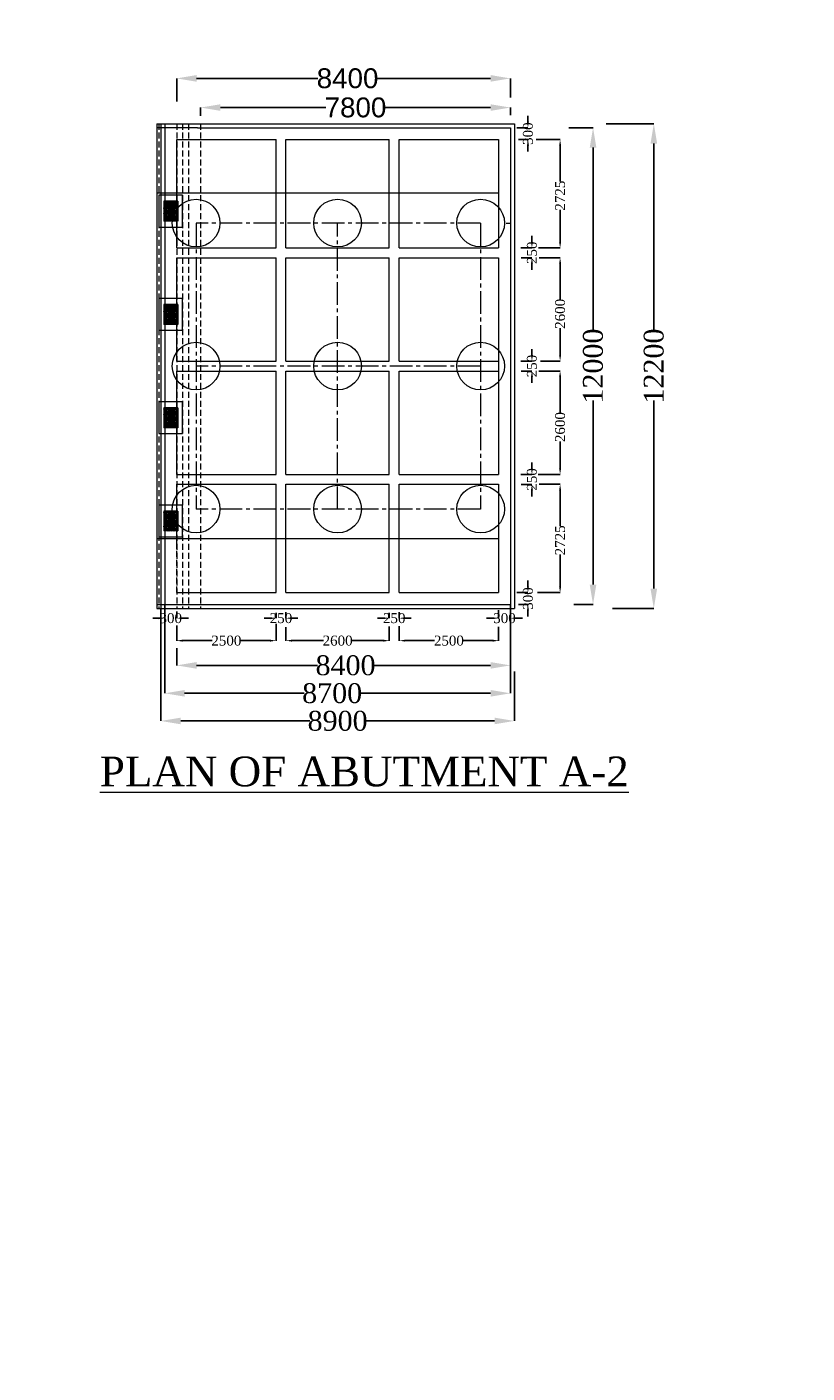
# Model space of a CAD drawing. Header units: millimetres. Extents: x -20950785 to 389010297, y -11535949 to 14056629.
# Tile 241 of 256: x 13475931 to 13515200, y -1654189 to -1586428. Entities that reach past the tile are written whole.
import ezdxf

# ---------------------------------------------------------------- set-up
doc = ezdxf.new("R2010")
doc.units = ezdxf.units.MM
doc.header["$LTSCALE"] = 60
doc.header["$MEASUREMENT"] = 0
doc.linetypes.add('CENTER2', pattern=[28.575, 19.05, -3.175, 3.175, -3.175])
doc.linetypes.add('HIDDEN', pattern=[0.375, 0.25, -0.125])
doc.styles.add('PDF Arial Bold', font='times.ttf')
doc.dimstyles.get("Standard").update_dxf_attribs({"dimtxt": 400, "dimasz": 215, "dimexe": 0.18, "dimexo": 0.0625, "dimgap": 0.09, "dimtad": 0, "dimtih": 1, "dimtoh": 1, "dimdec": 0, "dimzin": 4, "dimdsep": 46, "dimtxsty": 'Standard', "dimblk": 'OPEN90', "dimcen": 0, "dimadec": 0, "dimazin": 1, "dimtfac": 1, "dimtdec": 0, "dimtix": 1, "dimtofl": 0, "dimtmove": 0, "dimatfit": 3, "dimldrblk": 'OPEN30', "dimfxl": 1, "dimtolj": 1, "dimtzin": 0, "dimarcsym": 0})

# ---------------------------------------------------------------- blocks, each defined once
blk = doc.blocks.new('*D1299')
at = {"color": 0, "linetype": 'Continuous', "lineweight": -2, "ltscale": 2, "transparency": 16777216}
for p, q in [((13484670, -1590897), (13484670, -1590487)), ((13485670, -1590487), (13490982, -1590487)), ((13499270, -1590487), (13493957, -1590487)), ((13500270, -1590866), (13500270, -1590487))]:
    blk.add_line(p, q, dxfattribs=at)
at = {"color": 0, "linetype": 'Continuous', "lineweight": 9, "ltscale": 2, "transparency": 16777216}
for points in [[(13485670, -1590321), (13485670, -1590654), (13484670, -1590487)], [(13499270, -1590321), (13499270, -1590654), (13500270, -1590487)]]:
    blk.add_solid(points, dxfattribs=at)
at = {"layer": 'Defpoints', "color": 0, "linetype": 'Continuous', "lineweight": 9, "ltscale": 2, "transparency": 16777216}
for p in [(13484670, -1590487), (13484670, -1590897), (13500270, -1590866)]:
    blk.add_point(p, dxfattribs=at)
at = {"color": 0, "linetype": 'Continuous', "lineweight": 9, "ltscale": 2, "transparency": 16777216, "insert": (13492470, -1590487), "char_height": 1000, "attachment_point": 5, "style": 'PDF Arial Bold'}
blk.add_mtext('\\A1;{\\fArial|b0|i0|c0|p34;7800}', dxfattribs=at)
blk = doc.blocks.new('*D1300')
at = {"color": 0, "linetype": 'Continuous', "lineweight": -2, "ltscale": 2, "transparency": 16777216}
for p, q in [((13483470, -1590190), (13483470, -1589018)), ((13484470, -1589019), (13490578, -1589019)), ((13499270, -1589019), (13493562, -1589019)), ((13500270, -1589973), (13500270, -1589018))]:
    blk.add_line(p, q, dxfattribs=at)
at = {"color": 0, "linetype": 'Continuous', "lineweight": 9, "ltscale": 2, "transparency": 16777216}
for points in [[(13484470, -1588852), (13484470, -1589185), (13483470, -1589019)], [(13499270, -1588852), (13499270, -1589185), (13500270, -1589019)]]:
    blk.add_solid(points, dxfattribs=at)
at = {"layer": 'Defpoints', "color": 0, "linetype": 'Continuous', "lineweight": 9, "ltscale": 2, "transparency": 16777216}
for p in [(13483470, -1589019), (13483470, -1590190), (13500270, -1589973)]:
    blk.add_point(p, dxfattribs=at)
at = {"color": 0, "linetype": 'Continuous', "lineweight": 9, "ltscale": 2, "transparency": 16777216, "insert": (13492070, -1589019), "char_height": 1000, "attachment_point": 5, "style": 'PDF Arial Bold'}
blk.add_mtext('\\A1;{\\fArial|b0|i0|c0|p34;8400}', dxfattribs=at)
blk = doc.blocks.new('*D1301')
at = {"color": 0, "linetype": 'Continuous', "lineweight": -2, "ltscale": 2, "transparency": 16777216}
for p, q in [((13505084, -1591300), (13507486, -1591300)), ((13507486, -1592300), (13507486, -1601768)), ((13507486, -1614700), (13507486, -1605233)), ((13505398, -1615700), (13507486, -1615700))]:
    blk.add_line(p, q, dxfattribs=at)
at = {"color": 0, "linetype": 'Continuous', "lineweight": 9, "ltscale": 2, "transparency": 16777216}
for points in [[(13507319, -1592300), (13507653, -1592300), (13507486, -1591300)], [(13507319, -1614700), (13507653, -1614700), (13507486, -1615700)]]:
    blk.add_solid(points, dxfattribs=at)
at = {"layer": 'Defpoints', "color": 0, "linetype": 'Continuous', "lineweight": 9, "ltscale": 2, "transparency": 16777216}
for p in [(13505084, -1591300), (13505398, -1615700), (13507486, -1615700)]:
    blk.add_point(p, dxfattribs=at)
at = {"color": 0, "linetype": 'Continuous', "lineweight": 9, "ltscale": 2, "transparency": 16777216, "insert": (13507486, -1603500), "char_height": 1000, "attachment_point": 5, "rotation": 90, "style": 'PDF Arial Bold'}
blk.add_mtext('\\A1;12200', dxfattribs=at)
blk = doc.blocks.new('*D1302')
at = {"color": 0, "linetype": 'Continuous', "lineweight": -2, "ltscale": 2, "transparency": 16777216}
for p, q in [((13503209, -1591500), (13504427, -1591500)), ((13504427, -1592500), (13504427, -1601768)), ((13504427, -1614500), (13504427, -1605233)), ((13503468, -1615500), (13504427, -1615500))]:
    blk.add_line(p, q, dxfattribs=at)
at = {"color": 0, "linetype": 'Continuous', "lineweight": 9, "ltscale": 2, "transparency": 16777216}
for points in [[(13504260, -1592500), (13504594, -1592500), (13504427, -1591500)], [(13504260, -1614500), (13504594, -1614500), (13504427, -1615500)]]:
    blk.add_solid(points, dxfattribs=at)
at = {"layer": 'Defpoints', "color": 0, "linetype": 'Continuous', "lineweight": 9, "ltscale": 2, "transparency": 16777216}
for p in [(13503209, -1591500), (13503468, -1615500), (13504427, -1615500)]:
    blk.add_point(p, dxfattribs=at)
at = {"color": 0, "linetype": 'Continuous', "lineweight": 9, "ltscale": 2, "transparency": 16777216, "insert": (13504427, -1603500), "char_height": 1000, "attachment_point": 5, "rotation": 90, "style": 'PDF Arial Bold'}
blk.add_mtext('\\A1;12000', dxfattribs=at)
blk = doc.blocks.new('*D1303')
at = {"color": 0, "linetype": 'Continuous', "lineweight": -2, "ltscale": 2, "transparency": 16777216}
for p, q in [((13501563, -1592100), (13502769, -1592100)), ((13502769, -1592400), (13502769, -1594215)), ((13502769, -1597250), (13502769, -1595628)), ((13501685, -1597550), (13502769, -1597550))]:
    blk.add_line(p, q, dxfattribs=at)
at = {"color": 0, "linetype": 'Continuous', "lineweight": 9, "ltscale": 2, "transparency": 16777216}
for points in [[(13502719, -1592400), (13502819, -1592400), (13502769, -1592100)], [(13502719, -1597250), (13502819, -1597250), (13502769, -1597550)]]:
    blk.add_solid(points, dxfattribs=at)
at = {"layer": 'Defpoints', "color": 0, "linetype": 'Continuous', "lineweight": 9, "ltscale": 2, "transparency": 16777216}
for p in [(13501563, -1592100), (13501685, -1597550), (13502769, -1597550)]:
    blk.add_point(p, dxfattribs=at)
at = {"color": 0, "linetype": 'Continuous', "lineweight": 9, "ltscale": 2, "transparency": 16777216, "insert": (13502769, -1594921), "char_height": 500, "attachment_point": 5, "rotation": 90, "style": 'PDF Arial Bold'}
blk.add_mtext('\\A1;2725', dxfattribs=at)
blk = doc.blocks.new('*D1304')
at = {"color": 0, "linetype": 'Continuous', "lineweight": -2, "ltscale": 2, "transparency": 16777216}
for p, q in [((13501718, -1598050), (13502769, -1598050)), ((13502769, -1598350), (13502769, -1600154)), ((13502769, -1602950), (13502769, -1601589)), ((13501775, -1603250), (13502769, -1603250))]:
    blk.add_line(p, q, dxfattribs=at)
at = {"color": 0, "linetype": 'Continuous', "lineweight": 9, "ltscale": 2, "transparency": 16777216}
for points in [[(13502719, -1598350), (13502819, -1598350), (13502769, -1598050)], [(13502719, -1602950), (13502819, -1602950), (13502769, -1603250)]]:
    blk.add_solid(points, dxfattribs=at)
at = {"layer": 'Defpoints', "color": 0, "linetype": 'Continuous', "lineweight": 9, "ltscale": 2, "transparency": 16777216}
for p in [(13501718, -1598050), (13501775, -1603250), (13502769, -1603250)]:
    blk.add_point(p, dxfattribs=at)
at = {"color": 0, "linetype": 'Continuous', "lineweight": 9, "ltscale": 2, "transparency": 16777216, "insert": (13502769, -1600871), "char_height": 500, "attachment_point": 5, "rotation": 90, "style": 'PDF Arial Bold'}
blk.add_mtext('\\A1;2600', dxfattribs=at)
blk = doc.blocks.new('*D1305')
at = {"color": 0, "linetype": 'Continuous', "lineweight": -2, "ltscale": 2, "transparency": 16777216}
for p, q in [((13501694, -1603750), (13502769, -1603750)), ((13502769, -1604050), (13502769, -1605854)), ((13502769, -1608650), (13502769, -1607289)), ((13501671, -1608950), (13502769, -1608950))]:
    blk.add_line(p, q, dxfattribs=at)
at = {"color": 0, "linetype": 'Continuous', "lineweight": 9, "ltscale": 2, "transparency": 16777216}
for points in [[(13502719, -1604050), (13502819, -1604050), (13502769, -1603750)], [(13502719, -1608650), (13502819, -1608650), (13502769, -1608950)]]:
    blk.add_solid(points, dxfattribs=at)
at = {"layer": 'Defpoints', "color": 0, "linetype": 'Continuous', "lineweight": 9, "ltscale": 2, "transparency": 16777216}
for p in [(13501694, -1603750), (13501671, -1608950), (13502769, -1608950)]:
    blk.add_point(p, dxfattribs=at)
at = {"color": 0, "linetype": 'Continuous', "lineweight": 9, "ltscale": 2, "transparency": 16777216, "insert": (13502769, -1606571), "char_height": 500, "attachment_point": 5, "rotation": 90, "style": 'PDF Arial Bold'}
blk.add_mtext('\\A1;2600', dxfattribs=at)
blk = doc.blocks.new('*D1306')
at = {"color": 0, "linetype": 'Continuous', "lineweight": -2, "ltscale": 2, "transparency": 16777216}
for p, q in [((13501719, -1609450), (13502769, -1609450)), ((13502769, -1609750), (13502769, -1611565)), ((13502769, -1614600), (13502769, -1612978)), ((13501623, -1614900), (13502769, -1614900))]:
    blk.add_line(p, q, dxfattribs=at)
at = {"color": 0, "linetype": 'Continuous', "lineweight": 9, "ltscale": 2, "transparency": 16777216}
for points in [[(13502719, -1609750), (13502819, -1609750), (13502769, -1609450)], [(13502719, -1614600), (13502819, -1614600), (13502769, -1614900)]]:
    blk.add_solid(points, dxfattribs=at)
at = {"layer": 'Defpoints', "color": 0, "linetype": 'Continuous', "lineweight": 9, "ltscale": 2, "transparency": 16777216}
for p in [(13501719, -1609450), (13501623, -1614900), (13502769, -1614900)]:
    blk.add_point(p, dxfattribs=at)
at = {"color": 0, "linetype": 'Continuous', "lineweight": 9, "ltscale": 2, "transparency": 16777216, "insert": (13502769, -1612271), "char_height": 500, "attachment_point": 5, "rotation": 90, "style": 'PDF Arial Bold'}
blk.add_mtext('\\A1;2725', dxfattribs=at)
blk = doc.blocks.new('*D1307')
at = {"color": 0, "linetype": 'Continuous', "lineweight": -2, "ltscale": 2, "transparency": 16777216}
for p, q in [((13501351, -1597250), (13501351, -1596950)), ((13500797, -1597550), (13501351, -1597550)), ((13500808, -1598050), (13501351, -1598050)), ((13501351, -1598350), (13501351, -1598650))]:
    blk.add_line(p, q, dxfattribs=at)
at = {"color": 0, "linetype": 'Continuous', "lineweight": 9, "ltscale": 2, "transparency": 16777216}
for points in [[(13501301, -1597250), (13501401, -1597250), (13501351, -1597550)], [(13501301, -1598350), (13501401, -1598350), (13501351, -1598050)]]:
    blk.add_solid(points, dxfattribs=at)
at = {"layer": 'Defpoints', "color": 0, "linetype": 'Continuous', "lineweight": 9, "ltscale": 2, "transparency": 16777216}
for p in [(13500797, -1597550), (13500808, -1598050), (13501351, -1598050)]:
    blk.add_point(p, dxfattribs=at)
at = {"color": 0, "linetype": 'Continuous', "lineweight": 9, "ltscale": 2, "transparency": 16777216, "insert": (13501351, -1597800), "char_height": 500, "attachment_point": 5, "rotation": 90, "style": 'PDF Arial Bold'}
blk.add_mtext('\\A1;250', dxfattribs=at)
blk = doc.blocks.new('*D1308')
at = {"color": 0, "linetype": 'Continuous', "lineweight": -2, "ltscale": 2, "transparency": 16777216}
for p, q in [((13501351, -1602950), (13501351, -1602650)), ((13500797, -1603250), (13501351, -1603250)), ((13500808, -1603750), (13501351, -1603750)), ((13501351, -1604050), (13501351, -1604350))]:
    blk.add_line(p, q, dxfattribs=at)
at = {"color": 0, "linetype": 'Continuous', "lineweight": 9, "ltscale": 2, "transparency": 16777216}
for points in [[(13501301, -1602950), (13501401, -1602950), (13501351, -1603250)], [(13501301, -1604050), (13501401, -1604050), (13501351, -1603750)]]:
    blk.add_solid(points, dxfattribs=at)
at = {"layer": 'Defpoints', "color": 0, "linetype": 'Continuous', "lineweight": 9, "ltscale": 2, "transparency": 16777216}
for p in [(13500797, -1603250), (13500808, -1603750), (13501351, -1603750)]:
    blk.add_point(p, dxfattribs=at)
at = {"color": 0, "linetype": 'Continuous', "lineweight": 9, "ltscale": 2, "transparency": 16777216, "insert": (13501351, -1603500), "char_height": 500, "attachment_point": 5, "rotation": 90, "style": 'PDF Arial Bold'}
blk.add_mtext('\\A1;250', dxfattribs=at)
blk = doc.blocks.new('*D1309')
at = {"color": 0, "linetype": 'Continuous', "lineweight": -2, "ltscale": 2, "transparency": 16777216}
for p, q in [((13501351, -1608657), (13501351, -1608357)), ((13500797, -1608957), (13501351, -1608957)), ((13500808, -1609457), (13501351, -1609457)), ((13501351, -1609757), (13501351, -1610057))]:
    blk.add_line(p, q, dxfattribs=at)
at = {"color": 0, "linetype": 'Continuous', "lineweight": 9, "ltscale": 2, "transparency": 16777216}
for points in [[(13501301, -1608657), (13501401, -1608657), (13501351, -1608957)], [(13501301, -1609757), (13501401, -1609757), (13501351, -1609457)]]:
    blk.add_solid(points, dxfattribs=at)
at = {"layer": 'Defpoints', "color": 0, "linetype": 'Continuous', "lineweight": 9, "ltscale": 2, "transparency": 16777216}
for p in [(13500797, -1608957), (13500808, -1609457), (13501351, -1609457)]:
    blk.add_point(p, dxfattribs=at)
at = {"color": 0, "linetype": 'Continuous', "lineweight": 9, "ltscale": 2, "transparency": 16777216, "insert": (13501351, -1609207), "char_height": 500, "attachment_point": 5, "rotation": 90, "style": 'PDF Arial Bold'}
blk.add_mtext('\\A1;250', dxfattribs=at)
blk = doc.blocks.new('*D1310')
at = {"color": 0, "linetype": 'Continuous', "lineweight": -2, "ltscale": 2, "transparency": 16777216}
for p, q in [((13501151, -1591201), (13501151, -1590901)), ((13500597, -1591501), (13501151, -1591501)), ((13500667, -1592100), (13501151, -1592100)), ((13501151, -1592400), (13501151, -1592700))]:
    blk.add_line(p, q, dxfattribs=at)
at = {"color": 0, "linetype": 'Continuous', "lineweight": 9, "ltscale": 2, "transparency": 16777216}
for points in [[(13501101, -1591201), (13501201, -1591201), (13501151, -1591501)], [(13501101, -1592400), (13501201, -1592400), (13501151, -1592100)]]:
    blk.add_solid(points, dxfattribs=at)
at = {"layer": 'Defpoints', "color": 0, "linetype": 'Continuous', "lineweight": 9, "ltscale": 2, "transparency": 16777216}
for p in [(13500597, -1591501), (13500667, -1592100), (13501151, -1592100)]:
    blk.add_point(p, dxfattribs=at)
at = {"color": 0, "linetype": 'Continuous', "lineweight": 9, "ltscale": 2, "transparency": 16777216, "insert": (13501151, -1591801), "char_height": 500, "attachment_point": 5, "rotation": 90, "style": 'PDF Arial Bold'}
blk.add_mtext('\\A1;300', dxfattribs=at)
blk = doc.blocks.new('*D1311')
at = {"color": 0, "linetype": 'Continuous', "lineweight": -2, "ltscale": 2, "transparency": 16777216}
for p, q in [((13501151, -1614601), (13501151, -1614301)), ((13500597, -1614901), (13501151, -1614901)), ((13500667, -1615500), (13501151, -1615500)), ((13501151, -1615800), (13501151, -1616100))]:
    blk.add_line(p, q, dxfattribs=at)
at = {"color": 0, "linetype": 'Continuous', "lineweight": 9, "ltscale": 2, "transparency": 16777216}
for points in [[(13501101, -1614601), (13501201, -1614601), (13501151, -1614901)], [(13501101, -1615800), (13501201, -1615800), (13501151, -1615500)]]:
    blk.add_solid(points, dxfattribs=at)
at = {"layer": 'Defpoints', "color": 0, "linetype": 'Continuous', "lineweight": 9, "ltscale": 2, "transparency": 16777216}
for p in [(13500597, -1614901), (13500667, -1615500), (13501151, -1615500)]:
    blk.add_point(p, dxfattribs=at)
at = {"color": 0, "linetype": 'Continuous', "lineweight": 9, "ltscale": 2, "transparency": 16777216, "insert": (13501151, -1615201), "char_height": 500, "attachment_point": 5, "rotation": 90, "style": 'PDF Arial Bold'}
blk.add_mtext('\\A1;300', dxfattribs=at)
blk = doc.blocks.new('*D1312')
at = {"color": 0, "linetype": 'Continuous', "lineweight": -2, "ltscale": 2, "transparency": 16777216}
for p, q in [((13494670, -1616587), (13494670, -1617323)), ((13499670, -1616619), (13499670, -1617323)), ((13494970, -1617322), (13496453, -1617322)), ((13499370, -1617322), (13497887, -1617322))]:
    blk.add_line(p, q, dxfattribs=at)
at = {"color": 0, "linetype": 'Continuous', "lineweight": 9, "ltscale": 2, "transparency": 16777216}
for points in [[(13494970, -1617272), (13494970, -1617372), (13494670, -1617322)], [(13499370, -1617272), (13499370, -1617372), (13499670, -1617322)]]:
    blk.add_solid(points, dxfattribs=at)
at = {"layer": 'Defpoints', "color": 0, "linetype": 'Continuous', "lineweight": 9, "ltscale": 2, "transparency": 16777216}
for p in [(13494670, -1616586), (13499670, -1616618), (13494670, -1617322)]:
    blk.add_point(p, dxfattribs=at)
at = {"color": 0, "linetype": 'Continuous', "lineweight": 9, "ltscale": 2, "transparency": 16777216, "insert": (13497170, -1617322), "char_height": 500, "attachment_point": 5, "style": 'PDF Arial Bold'}
blk.add_mtext('\\A1;2500', dxfattribs=at)
blk = doc.blocks.new('*D1313')
at = {"color": 0, "linetype": 'Continuous', "lineweight": -2, "ltscale": 2, "transparency": 16777216}
for p, q in [((13483470, -1616554), (13483470, -1617323)), ((13488470, -1616475), (13488470, -1617323)), ((13483770, -1617322), (13485253, -1617322)), ((13488170, -1617322), (13486687, -1617322))]:
    blk.add_line(p, q, dxfattribs=at)
at = {"color": 0, "linetype": 'Continuous', "lineweight": 9, "ltscale": 2, "transparency": 16777216}
for points in [[(13483770, -1617272), (13483770, -1617372), (13483470, -1617322)], [(13488170, -1617272), (13488170, -1617372), (13488470, -1617322)]]:
    blk.add_solid(points, dxfattribs=at)
at = {"layer": 'Defpoints', "color": 0, "linetype": 'Continuous', "lineweight": 9, "ltscale": 2, "transparency": 16777216}
for p in [(13483470, -1616553), (13488470, -1616474), (13483470, -1617322)]:
    blk.add_point(p, dxfattribs=at)
at = {"color": 0, "linetype": 'Continuous', "lineweight": 9, "ltscale": 2, "transparency": 16777216, "insert": (13485970, -1617322), "char_height": 500, "attachment_point": 5, "style": 'PDF Arial Bold'}
blk.add_mtext('\\A1;2500', dxfattribs=at)
blk = doc.blocks.new('*D1314')
at = {"color": 0, "linetype": 'Continuous', "lineweight": -2, "ltscale": 2, "transparency": 16777216}
for p, q in [((13488970, -1616648), (13488970, -1617323)), ((13494170, -1616603), (13494170, -1617323)), ((13489270, -1617322), (13490853, -1617322)), ((13493870, -1617322), (13492287, -1617322))]:
    blk.add_line(p, q, dxfattribs=at)
at = {"color": 0, "linetype": 'Continuous', "lineweight": 9, "ltscale": 2, "transparency": 16777216}
for points in [[(13489270, -1617272), (13489270, -1617372), (13488970, -1617322)], [(13493870, -1617272), (13493870, -1617372), (13494170, -1617322)]]:
    blk.add_solid(points, dxfattribs=at)
at = {"layer": 'Defpoints', "color": 0, "linetype": 'Continuous', "lineweight": 9, "ltscale": 2, "transparency": 16777216}
for p in [(13488970, -1616647), (13494170, -1616602), (13488970, -1617322)]:
    blk.add_point(p, dxfattribs=at)
at = {"color": 0, "linetype": 'Continuous', "lineweight": 9, "ltscale": 2, "transparency": 16777216, "insert": (13491570, -1617322), "char_height": 500, "attachment_point": 5, "style": 'PDF Arial Bold'}
blk.add_mtext('\\A1;2600', dxfattribs=at)
blk = doc.blocks.new('*D1315')
at = {"color": 0, "linetype": 'Continuous', "lineweight": -2, "ltscale": 2, "transparency": 16777216}
for p, q in [((13494170, -1615914), (13494170, -1616192)), ((13494670, -1615885), (13494670, -1616192)), ((13493870, -1616191), (13493570, -1616191)), ((13494970, -1616191), (13495270, -1616191))]:
    blk.add_line(p, q, dxfattribs=at)
at = {"color": 0, "linetype": 'Continuous', "lineweight": 9, "ltscale": 2, "transparency": 16777216}
for points in [[(13493870, -1616141), (13493870, -1616241), (13494170, -1616191)], [(13494970, -1616141), (13494970, -1616241), (13494670, -1616191)]]:
    blk.add_solid(points, dxfattribs=at)
at = {"layer": 'Defpoints', "color": 0, "linetype": 'Continuous', "lineweight": 9, "ltscale": 2, "transparency": 16777216}
for p in [(13494170, -1615913), (13494670, -1615884), (13494170, -1616191)]:
    blk.add_point(p, dxfattribs=at)
at = {"color": 0, "linetype": 'Continuous', "lineweight": 9, "ltscale": 2, "transparency": 16777216, "insert": (13494420, -1616191), "char_height": 500, "attachment_point": 5, "style": 'PDF Arial Bold'}
blk.add_mtext('\\A1;250', dxfattribs=at)
blk = doc.blocks.new('*D1316')
at = {"color": 0, "linetype": 'Continuous', "lineweight": -2, "ltscale": 2, "transparency": 16777216}
for p, q in [((13488470, -1615914), (13488470, -1616192)), ((13488970, -1615885), (13488970, -1616192)), ((13488170, -1616191), (13487870, -1616191)), ((13489270, -1616191), (13489570, -1616191))]:
    blk.add_line(p, q, dxfattribs=at)
at = {"color": 0, "linetype": 'Continuous', "lineweight": 9, "ltscale": 2, "transparency": 16777216}
for points in [[(13488170, -1616141), (13488170, -1616241), (13488470, -1616191)], [(13489270, -1616141), (13489270, -1616241), (13488970, -1616191)]]:
    blk.add_solid(points, dxfattribs=at)
at = {"layer": 'Defpoints', "color": 0, "linetype": 'Continuous', "lineweight": 9, "ltscale": 2, "transparency": 16777216}
for p in [(13488470, -1615913), (13488970, -1615884), (13488470, -1616191)]:
    blk.add_point(p, dxfattribs=at)
at = {"color": 0, "linetype": 'Continuous', "lineweight": 9, "ltscale": 2, "transparency": 16777216, "insert": (13488720, -1616191), "char_height": 500, "attachment_point": 5, "style": 'PDF Arial Bold'}
blk.add_mtext('\\A1;250', dxfattribs=at)
blk = doc.blocks.new('*D1317')
at = {"color": 0, "linetype": 'Continuous', "lineweight": -2, "ltscale": 2, "transparency": 16777216}
for p, q in [((13499670, -1615789), (13499670, -1616192)), ((13500270, -1615846), (13500270, -1616192)), ((13499370, -1616191), (13499070, -1616191)), ((13500570, -1616191), (13500870, -1616191))]:
    blk.add_line(p, q, dxfattribs=at)
at = {"color": 0, "linetype": 'Continuous', "lineweight": 9, "ltscale": 2, "transparency": 16777216}
for points in [[(13499370, -1616141), (13499370, -1616241), (13499670, -1616191)], [(13500570, -1616141), (13500570, -1616241), (13500270, -1616191)]]:
    blk.add_solid(points, dxfattribs=at)
at = {"layer": 'Defpoints', "color": 0, "linetype": 'Continuous', "lineweight": 9, "ltscale": 2, "transparency": 16777216}
for p in [(13499670, -1615788), (13500270, -1615846), (13499670, -1616191)]:
    blk.add_point(p, dxfattribs=at)
at = {"color": 0, "linetype": 'Continuous', "lineweight": 9, "ltscale": 2, "transparency": 16777216, "insert": (13499970, -1616191), "char_height": 500, "attachment_point": 5, "style": 'PDF Arial Bold'}
blk.add_mtext('\\A1;300', dxfattribs=at)
blk = doc.blocks.new('*D1318')
at = {"color": 0, "linetype": 'Continuous', "lineweight": -2, "ltscale": 2, "transparency": 16777216}
for p, q in [((13482870, -1615914), (13482870, -1616192)), ((13483470, -1615855), (13483470, -1616192)), ((13482570, -1616191), (13482270, -1616191)), ((13483770, -1616191), (13484070, -1616191))]:
    blk.add_line(p, q, dxfattribs=at)
at = {"color": 0, "linetype": 'Continuous', "lineweight": 9, "ltscale": 2, "transparency": 16777216}
for points in [[(13482570, -1616141), (13482570, -1616241), (13482870, -1616191)], [(13483770, -1616141), (13483770, -1616241), (13483470, -1616191)]]:
    blk.add_solid(points, dxfattribs=at)
at = {"layer": 'Defpoints', "color": 0, "linetype": 'Continuous', "lineweight": 9, "ltscale": 2, "transparency": 16777216}
for p in [(13482870, -1615913), (13483470, -1615854), (13482870, -1616191)]:
    blk.add_point(p, dxfattribs=at)
at = {"color": 0, "linetype": 'Continuous', "lineweight": 9, "ltscale": 2, "transparency": 16777216, "insert": (13483170, -1616191), "char_height": 500, "attachment_point": 5, "style": 'PDF Arial Bold'}
blk.add_mtext('\\A1;300', dxfattribs=at)
blk = doc.blocks.new('*D1319')
at = {"color": 0, "linetype": 'Continuous', "lineweight": -2, "ltscale": 2, "transparency": 16777216}
for p, q in [((13482670, -1615701), (13482670, -1621364)), ((13500470, -1618878), (13500470, -1621364)), ((13483670, -1621363), (13490164, -1621363)), ((13499470, -1621363), (13492975, -1621363))]:
    blk.add_line(p, q, dxfattribs=at)
at = {"color": 0, "linetype": 'Continuous', "lineweight": 9, "ltscale": 2, "transparency": 16777216}
for points in [[(13483670, -1621197), (13483670, -1621530), (13482670, -1621363)], [(13499470, -1621197), (13499470, -1621530), (13500470, -1621363)]]:
    blk.add_solid(points, dxfattribs=at)
at = {"layer": 'Defpoints', "color": 0, "linetype": 'Continuous', "lineweight": 9, "ltscale": 2, "transparency": 16777216}
for p in [(13482670, -1615700), (13500470, -1618877), (13482670, -1621363)]:
    blk.add_point(p, dxfattribs=at)
at = {"color": 0, "linetype": 'Continuous', "lineweight": 9, "ltscale": 2, "transparency": 16777216, "insert": (13491570, -1621363), "char_height": 1000, "attachment_point": 5, "style": 'PDF Arial Bold'}
blk.add_mtext('\\A1;8900', dxfattribs=at)
blk = doc.blocks.new('*D1320')
at = {"color": 0, "linetype": 'Continuous', "lineweight": -2, "ltscale": 2, "transparency": 16777216}
for p, q in [((13483470, -1617705), (13483470, -1618567)), ((13500270, -1617757), (13500270, -1618567)), ((13484470, -1618566), (13490564, -1618566)), ((13499270, -1618566), (13493375, -1618566))]:
    blk.add_line(p, q, dxfattribs=at)
at = {"color": 0, "linetype": 'Continuous', "lineweight": 9, "ltscale": 2, "transparency": 16777216}
for points in [[(13484470, -1618400), (13484470, -1618733), (13483470, -1618566)], [(13499270, -1618400), (13499270, -1618733), (13500270, -1618566)]]:
    blk.add_solid(points, dxfattribs=at)
at = {"layer": 'Defpoints', "color": 0, "linetype": 'Continuous', "lineweight": 9, "ltscale": 2, "transparency": 16777216}
for p in [(13483470, -1617705), (13500270, -1617756), (13483470, -1618566)]:
    blk.add_point(p, dxfattribs=at)
at = {"color": 0, "linetype": 'Continuous', "lineweight": 9, "ltscale": 2, "transparency": 16777216, "insert": (13491970, -1618566), "char_height": 1000, "attachment_point": 5, "style": 'PDF Arial Bold'}
blk.add_mtext('\\A1;8400', dxfattribs=at)
blk = doc.blocks.new('*D1321')
at = {"color": 0, "linetype": 'Continuous', "lineweight": -2, "ltscale": 2, "transparency": 16777216}
for p, q in [((13482870, -1615501), (13482870, -1619972)), ((13500270, -1615501), (13500270, -1619972)), ((13483870, -1619971), (13489889, -1619971)), ((13499270, -1619971), (13492700, -1619971))]:
    blk.add_line(p, q, dxfattribs=at)
at = {"color": 0, "linetype": 'Continuous', "lineweight": 9, "ltscale": 2, "transparency": 16777216}
for points in [[(13483870, -1619805), (13483870, -1620138), (13482870, -1619971)], [(13499270, -1619805), (13499270, -1620138), (13500270, -1619971)]]:
    blk.add_solid(points, dxfattribs=at)
at = {"layer": 'Defpoints', "color": 0, "linetype": 'Continuous', "lineweight": 9, "ltscale": 2, "transparency": 16777216}
for p in [(13482870, -1615500), (13500270, -1615500), (13482870, -1619971)]:
    blk.add_point(p, dxfattribs=at)
at = {"color": 0, "linetype": 'Continuous', "lineweight": 9, "ltscale": 2, "transparency": 16777216, "insert": (13491295, -1619971), "char_height": 1000, "attachment_point": 5, "style": 'PDF Arial Bold'}
blk.add_mtext('\\A1;8700', dxfattribs=at)

msp = doc.modelspace()

# ---------------------------------------------------------------- hatches: boundary and pattern name
at = {"linetype": 'Continuous', "lineweight": 9, "ltscale": 2}
h = msp.add_hatch(dxfattribs=at)
h.set_pattern_fill('GOST_GROUND', scale=10)
h.set_pattern_definition([(45, (-8923127.17, 1417156.52), (141.42135624, 0), [200]), (45, (-8923097.17, 1417156.52), (141.42135624, 0), [200]), (45, (-8923067.17, 1417156.52), (141.42135624, 0), [200])])
h.paths.add_polyline_path([(13483519.83, -1596200.48), (13482819.83, -1596200.48), (13482819.83, -1595200.48), (13483519.83, -1595200.48)])
h = msp.add_hatch(dxfattribs=at)
h.set_pattern_fill('GOST_GROUND', scale=10)
h.set_pattern_definition([(45, (-8923127.17, 1411956.52), (141.42135624, 0), [200]), (45, (-8923097.17, 1411956.52), (141.42135624, 0), [200]), (45, (-8923067.17, 1411956.52), (141.42135624, 0), [200])])
h.paths.add_polyline_path([(13483519.83, -1601400.48), (13482819.83, -1601400.48), (13482819.83, -1600400.48), (13483519.83, -1600400.48)])
h = msp.add_hatch(dxfattribs=at)
h.set_pattern_fill('GOST_GROUND', scale=10)
h.set_pattern_definition([(45, (-8923127.17, 1406756.52), (141.42135624, 0), [200]), (45, (-8923097.17, 1406756.52), (141.42135624, 0), [200]), (45, (-8923067.17, 1406756.52), (141.42135624, 0), [200])])
h.paths.add_polyline_path([(13483519.83, -1606600.48), (13482819.83, -1606600.48), (13482819.83, -1605600.48), (13483519.83, -1605600.48)])
h = msp.add_hatch(dxfattribs=at)
h.set_pattern_fill('GOST_GROUND', scale=10)
h.set_pattern_definition([(45, (-8923127.17, 1401556.52), (141.42135624, 0), [200]), (45, (-8923097.17, 1401556.52), (141.42135624, 0), [200]), (45, (-8923067.17, 1401556.52), (141.42135624, 0), [200])])
h.paths.add_polyline_path([(13483519.83, -1611800.48), (13482819.83, -1611800.48), (13482819.83, -1610800.48), (13483519.83, -1610800.48)])

# ---------------------------------------------------------------- linework, layer by layer
at = {"color": 7, "linetype": 'Continuous', "lineweight": 9, "ltscale": 2}
for p, q in [((13482469.83, -1591300.48), (13500469.83, -1591300.48)), ((13482469.83, -1591300.48), (13482469.83, -1615700.48)), ((13484519.83, -1591500.48), (13482469.83, -1591500.48)), ((13482669.83, -1591300.48), (13482669.83, -1615700.48)), ((13484519.83, -1591500.48), (13500269.83, -1591500.48)), ((13500269.83, -1591500.48), (13500269.83, -1615500.48)), ((13500469.83, -1591300.48), (13500469.83, -1615700.48)), ((13483469.83, -1592100.48), (13488469.83, -1592100.48)), ((13483469.83, -1597550.48), (13483469.83, -1592100.48)), ((13488469.83, -1597550.48), (13488469.83, -1592100.48)), ((13488969.83, -1592100.48), (13494169.83, -1592100.48)), ((13488969.83, -1597550.48), (13488969.83, -1592100.48)), ((13494169.83, -1597550.48), (13494169.83, -1592100.48)), ((13494669.83, -1592100.48), (13499669.83, -1592100.48)), ((13494669.83, -1597550.48), (13494669.83, -1592100.48)), ((13499669.83, -1592100.48), (13499669.83, -1597550.48)), ((13499669.83, -1594800.48), (13482469.83, -1594800.48)), ((13483769.83, -1594900.48), (13482569.83, -1594900.48)), ((13482569.83, -1594900.48), (13482569.83, -1596500.48)), ((13483769.83, -1596500.48), (13483769.83, -1594900.48)), ((13482819.83, -1595200.48), (13482819.83, -1596200.48)), ((13483519.83, -1595200.48), (13482819.83, -1595200.48)), ((13483519.83, -1595200.48), (13483519.83, -1596200.48)), ((13483519.83, -1596200.48), (13482819.83, -1596200.48)), ((13500047.62, -1596300.48), (13500269.83, -1596300.48)), ((13482569.83, -1596500.48), (13483769.83, -1596500.48)), ((13483469.83, -1597550.48), (13488469.83, -1597550.48)), ((13488969.83, -1597550.48), (13494169.83, -1597550.48)), ((13494669.83, -1597550.48), (13499669.83, -1597550.48)), ((13483469.83, -1598050.48), (13488469.83, -1598050.48)), ((13483469.83, -1603250.48), (13483469.83, -1598050.48)), ((13483469.83, -1603250.48), (13483469.83, -1598050.48)), ((13488469.83, -1603250.48), (13488469.83, -1598050.48)), ((13488969.83, -1598050.48), (13494169.83, -1598050.48)), ((13488969.83, -1603250.48), (13488969.83, -1598050.48)), ((13494169.83, -1603250.48), (13494169.83, -1598050.48)), ((13494669.83, -1598050.48), (13499669.83, -1598050.48)), ((13494669.83, -1603250.48), (13494669.83, -1598050.48)), ((13499669.83, -1598050.48), (13499669.83, -1603250.48)), ((13483769.83, -1600100.48), (13482569.83, -1600100.48)), ((13482569.83, -1600100.48), (13482569.83, -1601700.48)), ((13482819.83, -1600400.48), (13482819.83, -1601400.48)), ((13483519.83, -1600400.48), (13482819.83, -1600400.48)), ((13483519.83, -1600400.48), (13483519.83, -1601400.48)), ((13483769.83, -1601700.48), (13483769.83, -1600100.48)), ((13482569.83, -1601700.48), (13483769.83, -1601700.48)), ((13483519.83, -1601400.48), (13482819.83, -1601400.48)), ((13483469.83, -1603250.48), (13488469.83, -1603250.48)), ((13483469.83, -1603750.48), (13488469.83, -1603750.48)), ((13488469.83, -1608950.48), (13488469.83, -1603750.48)), ((13488469.83, -1604100.48), (13488469.83, -1603750.48)), ((13488969.83, -1603250.48), (13494169.83, -1603250.48)), ((13488969.83, -1603750.48), (13494169.83, -1603750.48)), ((13488969.83, -1608950.48), (13488969.83, -1603750.48)), ((13494169.83, -1608950.48), (13494169.83, -1603750.48)), ((13494669.83, -1603250.48), (13499669.83, -1603250.48)), ((13494669.83, -1603750.48), (13499669.83, -1603750.48)), ((13494669.83, -1608950.48), (13494669.83, -1603750.48)), ((13494669.83, -1604100.48), (13494669.83, -1603750.48)), ((13499669.83, -1603250.48), (13499669.83, -1603750.48)), ((13499669.83, -1603750.48), (13499669.83, -1608950.48)), ((13483469.83, -1608950.48), (13483469.83, -1604700.48)), ((13483469.83, -1608950.48), (13483469.83, -1604700.48)), ((13483469.83, -1608950.48), (13483469.83, -1604700.48)), ((13483769.83, -1605300.48), (13482569.83, -1605300.48)), ((13482569.83, -1605300.48), (13482569.83, -1606900.48)), ((13482819.83, -1605600.48), (13482819.83, -1606600.48)), ((13483519.83, -1605600.48), (13482819.83, -1605600.48)), ((13483519.83, -1605600.48), (13483519.83, -1606600.48)), ((13483769.83, -1606900.48), (13483769.83, -1605300.48)), ((13482569.83, -1606900.48), (13483769.83, -1606900.48)), ((13483519.83, -1606600.48), (13482819.83, -1606600.48)), ((13483469.83, -1608950.48), (13488469.83, -1608950.48)), ((13488969.83, -1608950.48), (13494169.83, -1608950.48)), ((13494669.83, -1608950.48), (13499669.83, -1608950.48)), ((13483469.83, -1609450.48), (13488469.83, -1609450.48)), ((13483469.83, -1612700.48), (13483469.83, -1609450.48)), ((13483469.83, -1612700.48), (13483469.83, -1609450.48)), ((13483469.83, -1612700.48), (13483469.83, -1609450.48)), ((13488469.83, -1614900.48), (13488469.83, -1609450.48)), ((13488969.83, -1609450.48), (13494169.83, -1609450.48)), ((13488969.83, -1614900.48), (13488969.83, -1609450.48)), ((13494169.83, -1614900.48), (13494169.83, -1609450.48)), ((13494669.83, -1609450.48), (13499669.83, -1609450.48)), ((13494669.83, -1614900.48), (13494669.83, -1609450.48)), ((13499669.83, -1609450.48), (13499669.83, -1614900.48)), ((13483769.83, -1610500.48), (13482569.83, -1610500.48)), ((13482569.83, -1610500.48), (13482569.83, -1612100.48)), ((13483769.83, -1612100.48), (13483769.83, -1610500.48)), ((13482819.83, -1610800.48), (13482819.83, -1611800.48)), ((13483519.83, -1610800.48), (13482819.83, -1610800.48)), ((13483519.83, -1610800.48), (13483519.83, -1611800.48)), ((13488469.83, -1614900.48), (13488469.83, -1611000.48)), ((13494669.83, -1614900.48), (13494669.83, -1611000.48)), ((13483519.83, -1611800.48), (13482819.83, -1611800.48)), ((13499669.83, -1612200.48), (13482469.83, -1612200.48)), ((13482569.83, -1612100.48), (13483769.83, -1612100.48)), ((13483469.83, -1614900.48), (13488469.83, -1614900.48)), ((13488969.83, -1614900.48), (13494169.83, -1614900.48)), ((13494669.83, -1614900.48), (13499669.83, -1614900.48)), ((13482469.83, -1615500.48), (13500269.83, -1615500.48)), ((13482469.83, -1615700.48), (13500469.83, -1615700.48))]:
    msp.add_line(p, q, dxfattribs=at)
at = {"color": 7, "linetype": 'HIDDEN', "lineweight": 9, "ltscale": 2}
for p, q in [((13482469.83, -1591300.48), (13482469.83, -1615700.48)), ((13482869.83, -1591300.48), (13482869.83, -1615700.48)), ((13483469.83, -1606700.48), (13483469.83, -1603750.48)), ((13483469.83, -1606700.48), (13483469.83, -1603750.48))]:
    msp.add_line(p, q, dxfattribs=at)
at = {"color": 7, "linetype": 'HIDDEN', "lineweight": 9, "ltscale": 20}
for p, q in [((13482569.83, -1591300.48), (13482569.83, -1615700.48)), ((13483469.83, -1591300.48), (13483469.83, -1615700.48)), ((13483769.83, -1591300.48), (13483769.83, -1615700.48)), ((13484069.83, -1591300.48), (13484069.83, -1615700.48)), ((13484669.83, -1591300.48), (13484669.83, -1615700.48)), ((13483469.83, -1614900.48), (13483469.83, -1611000.48))]:
    msp.add_line(p, q, dxfattribs=at)
at = {"color": 7, "linetype": 'CENTER2', "lineweight": 9}
for p, q in [((13498769.83, -1596300.48), (13484447.62, -1596300.48)), ((13484447.62, -1596300.48), (13484447.62, -1610700.48)), ((13491569.83, -1610700.48), (13491569.83, -1596300.48)), ((13498769.83, -1596300.48), (13498769.83, -1610700.48)), ((13498769.83, -1603500.48), (13484447.62, -1603500.48)), ((13498769.83, -1610700.48), (13484447.62, -1610700.48)), ((13498769.83, -1610700.48), (13491569.83, -1610700.48))]:
    msp.add_line(p, q, dxfattribs=at)
at = {"color": 7, "linetype": 'Continuous', "lineweight": 9, "ltscale": 2}
for centre, radius in [((13500903, -1533338), 347474.95), ((13484447.62, -1596300.48), 1200), ((13491569.83, -1596300.48), 1200), ((13498769.83, -1596300.48), 1200), ((13484447.62, -1603500.48), 1200), ((13491569.83, -1603500.48), 1200), ((13498769.83, -1603500.48), 1200), ((13484447.62, -1610700.48), 1200), ((13491569.83, -1610700.48), 1200), ((13498769.83, -1610700.48), 1200)]:
    msp.add_circle(centre, radius, dxfattribs=at)

# ---------------------------------------------------------------- texts
at = {"linetype": 'Continuous', "lineweight": 9, "attachment_point": 1}
for s, insert, char_height, width in [('\\pi5418.09167,t45718.09167;{\\fTimes New Roman|b0|i0|c0|p18;\\L ELEVATION OF \\P\\pi2504.57329,t42804.57329;ABUTMENT ELEMENT \\P\\pi7381.21352,t47681.21352;DIRECTION}', (12166780.87, -1584775.46), 1300, 25045.2677), ('{\\fTimes New Roman|b0|i0|c0|p18;\\H1.15385x;\\LPLAN OF ABUTMENT A-2\\Fitalicc|c0;\\H0.86666x; }', (13479602.83, -1623153.93), 1300, 27227.1287), ('\\pi7448.80773;{\\fTimes New Roman|b0|i0|c0|p18;\\LCertified that the boring details  shown are correct.}', (11996265.89, -1637530.04), 1915.15152, 72153.3279), ('\\pi7448.80773;{\\fTimes New Roman|b0|i0|c0|p18;\\LCertified that the boring details  shown are correct.}', (13354190.39, -1637530.04), 1915.15152, 72153.3279)]:
    msp.add_mtext(s, dxfattribs=dict(at, insert=insert, char_height=char_height, width=width))
at = {"color": 7, "linetype": 'Continuous', "lineweight": 9, "ltscale": 2, "insert": (13380217.17, -1615916.65), "char_height": 900, "attachment_point": 1, "style": 'PDF Arial Bold'}
msp.add_mtext_dynamic_manual_height_columns('\\pi1240.70522,t5740.70522;Moderately \\P\\pi690.45288,t5190.45288;Stronge Rock', width=8577.0125, gutter_width=1, heights=[0], dxfattribs=at)

# ---------------------------------------------------------------- dimensions: what is measured, and where the dimension line sits
at = {"color": 7, "linetype": 'Continuous', "lineweight": 9, "ltscale": 2}
for base, p1, p2, text, picture, middle in [((13483469.83, -1589018.62), (13500269.83, -1589973.48), (13483469.83, -1590190.48), '{\\fArial|b0|i0|c0|p34;8400}', '*D1300', (13492069.83, -1589018.62)), ((13484669.83, -1590487.48), (13500269.83, -1590866.48), (13484669.83, -1590897.48), '{\\fArial|b0|i0|c0|p34;7800}', '*D1299', (13492469.83, -1590487.48)), ((13482669.83, -1621363.48), (13500469.83, -1618877.48), (13482669.83, -1615700.48), '8900', '*D1319', (13491569.83, -1621363.48)), ((13482869.83, -1619971.48), (13500269.83, -1615500.48), (13482869.83, -1615500.48), '8700', '*D1321', (13491294.83, -1619971.48)), ((13483469.83, -1618566.48), (13500269.83, -1617756.48), (13483469.83, -1617704.72), '8400', '*D1320', (13491969.83, -1618566.48))]:
    dim = msp.add_linear_dim(base=base, p1=p1, p2=p2, angle=180, text=text, dimstyle='Standard', override={"dimtxt": 1000, "dimasz": 1000, "dimtxsty": 'PDF Arial Bold', "dimfxl": 300}, dxfattribs=at)
    dim.commit()
    dim.dimension.update_dxf_attribs({"geometry": picture, "text_midpoint": middle, "dimtype": 160})
for base, p1, p2, text, override, picture, middle in [((13501151.18, -1592100.48), (13500597.18, -1591501.48), (13500667.18, -1592100.48), '300', {"dimtxt": 500, "dimasz": 300, "dimtxsty": 'PDF Arial Bold', "dimfxl": 300}, '*D1310', (13501151.18, -1591800.98)), ((13504426.83, -1615500.48), (13503208.83, -1591500.48), (13503467.83, -1615500.48), '12000', {"dimtxt": 1000, "dimasz": 1000, "dimtxsty": 'PDF Arial Bold', "dimfxl": 300}, '*D1302', (13504426.83, -1603500.48)), ((13502769.18, -1597550.48), (13501563.18, -1592100.48), (13501685.18, -1597550.48), '2725', {"dimtxt": 500, "dimasz": 300, "dimtxsty": 'PDF Arial Bold', "dimfxl": 300}, '*D1303', (13502769.18, -1594921.48)), ((13501351.18, -1598050.48), (13500797.18, -1597550.48), (13500808.18, -1598050.48), '250', {"dimtxt": 500, "dimasz": 300, "dimtxsty": 'PDF Arial Bold', "dimfxl": 300}, '*D1307', (13501351.18, -1597800.48)), ((13502769.18, -1603250.48), (13501718.18, -1598050.48), (13501775.18, -1603250.48), '2600', {"dimtxt": 500, "dimasz": 300, "dimtxsty": 'PDF Arial Bold', "dimfxl": 300}, '*D1304', (13502769.18, -1600871.48)), ((13501351.18, -1603750.48), (13500797.18, -1603250.48), (13500808.18, -1603750.48), '250', {"dimtxt": 500, "dimasz": 300, "dimtxsty": 'PDF Arial Bold', "dimfxl": 300}, '*D1308', (13501351.18, -1603500.48)), ((13502769.18, -1608950.48), (13501694.18, -1603750.48), (13501671.18, -1608950.48), '2600', {"dimtxt": 500, "dimasz": 300, "dimtxsty": 'PDF Arial Bold', "dimfxl": 300}, '*D1305', (13502769.18, -1606571.48)), ((13501351.18, -1609457.48), (13500797.18, -1608957.48), (13500808.18, -1609457.48), '250', {"dimtxt": 500, "dimasz": 300, "dimtxsty": 'PDF Arial Bold', "dimfxl": 300}, '*D1309', (13501351.18, -1609207.48)), ((13502769.18, -1614900.48), (13501719.18, -1609450.48), (13501623.18, -1614900.48), '2725', {"dimtxt": 500, "dimasz": 300, "dimtxsty": 'PDF Arial Bold', "dimfxl": 300}, '*D1306', (13502769.18, -1612271.48)), ((13501151.18, -1615500.48), (13500597.18, -1614901.48), (13500667.18, -1615500.48), '300', {"dimtxt": 500, "dimasz": 300, "dimtxsty": 'PDF Arial Bold', "dimfxl": 300}, '*D1311', (13501151.18, -1615200.98))]:
    dim = msp.add_linear_dim(base=base, p1=p1, p2=p2, angle=90, text=text, dimstyle='Standard', override=override, dxfattribs=at)
    dim.commit()
    dim.dimension.update_dxf_attribs({"geometry": picture, "text_midpoint": middle, "dimtype": 160, "text_rotation": 90})
dim = msp.add_linear_dim(base=(13507485.83, -1615700.48), p1=(13505083.83, -1591300.48), p2=(13505397.83, -1615700.48), angle=90, text='12200', dimstyle='Standard', override={"dimtxt": 1000, "dimasz": 1000, "dimtxsty": 'PDF Arial Bold', "dimfxl": 300}, dxfattribs=at)
dim.commit()
dim.dimension.update_dxf_attribs({"geometry": '*D1301', "text_midpoint": (13507485.83, -1603500.48), "text_rotation": 90})
for base, p1, p2, text, picture, middle in [((13482869.83, -1616191.48), (13483469.83, -1615854.48), (13482869.83, -1615913.48), '300', '*D1318', (13483169.83, -1616191.48)), ((13488469.83, -1616191.48), (13488969.83, -1615884.48), (13488469.83, -1615913.48), '250', '*D1316', (13488719.83, -1616191.48)), ((13494169.83, -1616191.48), (13494669.83, -1615884.48), (13494169.83, -1615913.48), '250', '*D1315', (13494419.83, -1616191.48)), ((13499669.83, -1616191.48), (13500269.83, -1615846.22), (13499669.83, -1615788.48), '300', '*D1317', (13499969.83, -1616191.48)), ((13483469.83, -1617322.48), (13488469.83, -1616474.48), (13483469.83, -1616553.48), '2500', '*D1313', (13485969.83, -1617322.48)), ((13488969.83, -1617322.48), (13494169.83, -1616602.48), (13488969.83, -1616647.48), '2600', '*D1314', (13491569.83, -1617322.48)), ((13494669.83, -1617322.48), (13499669.83, -1616618.48), (13494669.83, -1616586.48), '2500', '*D1312', (13497169.83, -1617322.48))]:
    dim = msp.add_linear_dim(base=base, p1=p1, p2=p2, angle=180, text=text, dimstyle='Standard', override={"dimtxt": 500, "dimasz": 300, "dimtxsty": 'PDF Arial Bold', "dimfxl": 300}, dxfattribs=at)
    dim.commit()
    dim.dimension.update_dxf_attribs({"geometry": picture, "text_midpoint": middle})

doc.saveas('drawing.dxf')
